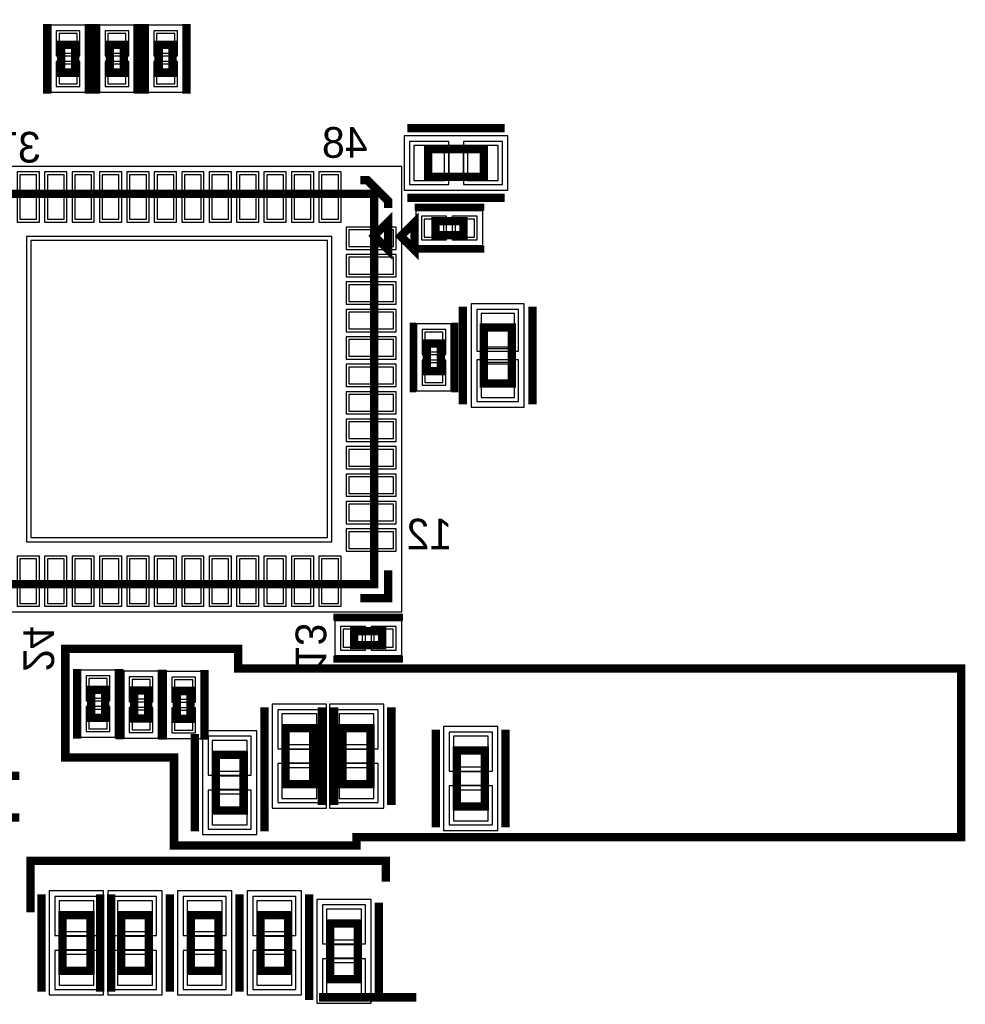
# Model space of a CAD drawing. Extents: x -10 to 137, y -32 to 198.
# Tile 39 of 64: x 66 to 83, y 99 to 117. Entities that reach past the tile are written whole.
import ezdxf

# ---------------------------------------------------------------- set-up
doc = ezdxf.new("R2010")
doc.units = 0
for name, color, linetype in [('BG_SILKSCREEN_BOTTOM', 2, 'CONTINUOUS'), ('PG_ASSEMBLY_BOTTOM', 52, 'CONTINUOUS'), ('PG_DFA_BOUND_BOTTOM', 254, 'CONTINUOUS'), ('PG_PLACE_BOUND_BOTTOM', 73, 'CONTINUOUS'), ('PG_SILKSCREEN_BOTTOM', 2, 'CONTINUOUS'), ('PIN_BOTTOM', 2, 'CONTINUOUS'), ('PIN_PASTEMASK_BOTTOM', 132, 'CONTINUOUS'), ('PIN_SOLDERMASK_BOTTOM', 212, 'CONTINUOUS'), ('VKO_BOTTOM', 173, 'CONTINUOUS')]:
    doc.layers.add(name, color=color, linetype=linetype)

msp = doc.modelspace()

# ---------------------------------------------------------------- linework, layer by layer
at = {"layer": 'BG_SILKSCREEN_BOTTOM', "const_width": 0.1524}
for points in [[(69.5198, 105.0544), (66.3702, 105.0544), (66.3702, 103.0732), (68.3514, 103.0732), (68.3514, 101.473), (71.6788, 101.473), (71.6788, 101.6254), (82.7024, 101.6254), (82.7024, 104.6988), (69.5198, 104.6988), (69.5198, 105.0544)], [(65.7352, 100.2538), (65.7352, 101.1936), (72.2122, 101.1936), (72.2122, 100.8126)]]:
    msp.add_lwpolyline(points, dxfattribs=at)
at = {"layer": 'PG_ASSEMBLY_BOTTOM', "const_width": 0.1524}
for points in [[(66.548, 116.061998), (66.548, 115.553998), (66.294, 115.553998), (66.294, 116.061998), (66.548, 116.061998)], [(67.437, 116.061998), (67.437, 115.553998), (67.183, 115.553998), (67.183, 116.061998), (67.437, 116.061998)], [(68.072, 115.553998), (68.072, 116.061998), (68.326, 116.061998), (68.326, 115.553998), (68.072, 115.553998)], [(72.98563, 114.16284), (74.00163, 114.16284), (74.00163, 113.65484), (72.98563, 113.65484), (72.98563, 114.16284)], [(72.00138, 106.23169), (64.88938, 106.23169), (64.88938, 113.34369), (72.00138, 113.34369), (72.00138, 106.23169)], [(72.00138, 112.58169), (72.25538, 112.83569), (72.25538, 112.32769), (72.00138, 112.58169)], [(73.11898, 112.84839), (73.62698, 112.84839), (73.62698, 112.59439), (73.11898, 112.59439), (73.11898, 112.84839)], [(74.50836, 110.908084), (74.50836, 109.892084), (74.00036, 109.892084), (74.00036, 110.908084), (74.50836, 110.908084)], [(72.96277, 110.112048), (72.96277, 110.620048), (73.21677, 110.620048), (73.21677, 110.112048), (72.96277, 110.112048)], [(71.638668, 105.37571), (72.146668, 105.37571), (72.146668, 105.12171), (71.638668, 105.12171), (71.638668, 105.37571)], [(66.839846, 103.800402), (66.839846, 104.308402), (67.093846, 104.308402), (67.093846, 103.800402), (66.839846, 103.800402)], [(67.624706, 103.785162), (67.624706, 104.293162), (67.878706, 104.293162), (67.878706, 103.785162), (67.624706, 103.785162)], [(68.400676, 103.778812), (68.400676, 104.286812), (68.654676, 104.286812), (68.654676, 103.778812), (68.400676, 103.778812)], [(70.383654, 102.590854), (70.383654, 103.606854), (70.891654, 103.606854), (70.891654, 102.590854), (70.383654, 102.590854)], [(71.425054, 102.590854), (71.425054, 103.606854), (71.933054, 103.606854), (71.933054, 102.590854), (71.425054, 102.590854)], [(69.113654, 102.108254), (69.113654, 103.124254), (69.621654, 103.124254), (69.621654, 102.108254), (69.113654, 102.108254)], [(73.507854, 102.184454), (73.507854, 103.200454), (74.015854, 103.200454), (74.015854, 102.184454), (73.507854, 102.184454)], [(66.319654, 99.187254), (66.319654, 100.203254), (66.827654, 100.203254), (66.827654, 99.187254), (66.319654, 99.187254)], [(67.386454, 99.187254), (67.386454, 100.203254), (67.894454, 100.203254), (67.894454, 99.187254), (67.386454, 99.187254)], [(68.656454, 99.187254), (68.656454, 100.203254), (69.164454, 100.203254), (69.164454, 99.187254), (68.656454, 99.187254)], [(69.926454, 99.187254), (69.926454, 100.203254), (70.434454, 100.203254), (70.434454, 99.187254), (69.926454, 99.187254)], [(71.704454, 100.050854), (71.704454, 99.034854), (71.196454, 99.034854), (71.196454, 100.050854), (71.704454, 100.050854)]]:
    msp.add_lwpolyline(points, dxfattribs=at)
at = {"layer": 'PG_DFA_BOUND_BOTTOM'}
for points in [[(66.7385, 116.418106), (66.1035, 116.418106), (66.1035, 115.19789), (66.7385, 115.19789)], [(67.6275, 116.418106), (66.9925, 116.418106), (66.9925, 115.19789), (67.6275, 115.19789)], [(67.8815, 115.19789), (68.5165, 115.19789), (68.5165, 116.418106), (67.8815, 116.418106)], [(72.546464, 114.40414), (72.546464, 113.41354), (74.440796, 113.41354), (74.440796, 114.40414)], [(72.5043, 105.72877), (72.5043, 113.84661), (64.38646, 113.84661), (64.38646, 105.72877)], [(72.762872, 113.03889), (72.762872, 112.40389), (73.983088, 112.40389), (73.983088, 113.03889)], [(74.73696, 111.342678), (73.77176, 111.342678), (73.77176, 109.45749), (74.73696, 109.45749)], [(72.77227, 109.75594), (73.40727, 109.75594), (73.40727, 110.976156), (72.77227, 110.976156)], [(71.28256, 105.56621), (71.28256, 104.93121), (72.502776, 104.93121), (72.502776, 105.56621)], [(66.649346, 103.444294), (67.284346, 103.444294), (67.284346, 104.66451), (66.649346, 104.66451)], [(67.434206, 103.429054), (68.069206, 103.429054), (68.069206, 104.64927), (67.434206, 104.64927)], [(68.210176, 103.422704), (68.845176, 103.422704), (68.845176, 104.64292), (68.210176, 104.64292)], [(70.142354, 102.151688), (71.132954, 102.151688), (71.132954, 104.04602), (70.142354, 104.04602)], [(71.183754, 102.151688), (72.174354, 102.151688), (72.174354, 104.04602), (71.183754, 104.04602)], [(68.872354, 101.669088), (69.862954, 101.669088), (69.862954, 103.56342), (68.872354, 103.56342)], [(73.266554, 101.745288), (74.257154, 101.745288), (74.257154, 103.63962), (73.266554, 103.63962)], [(66.078354, 98.748088), (67.068954, 98.748088), (67.068954, 100.64242), (66.078354, 100.64242)], [(67.145154, 98.748088), (68.135754, 98.748088), (68.135754, 100.64242), (67.145154, 100.64242)], [(68.415154, 98.748088), (69.405754, 98.748088), (69.405754, 100.64242), (68.415154, 100.64242)], [(69.685154, 98.748088), (70.675754, 98.748088), (70.675754, 100.64242), (69.685154, 100.64242)], [(71.945754, 100.49002), (70.955154, 100.49002), (70.955154, 98.595688), (71.945754, 98.595688)]]:
    msp.add_lwpolyline(points, close=True, dxfattribs=at)
at = {"layer": 'PG_PLACE_BOUND_BOTTOM'}
for points in [[(66.548, 116.061998), (66.548, 115.553998), (66.294, 115.553998), (66.294, 116.061998)], [(67.437, 116.061998), (67.437, 115.553998), (67.183, 115.553998), (67.183, 116.061998)], [(68.072, 115.553998), (68.072, 116.061998), (68.326, 116.061998), (68.326, 115.553998)], [(72.98563, 114.16284), (74.00163, 114.16284), (74.00163, 113.65484), (72.98563, 113.65484)], [(72.00138, 106.23169), (72.00138, 113.34369), (64.88938, 113.34369), (64.88938, 106.23169)], [(73.11898, 112.84839), (73.62698, 112.84839), (73.62698, 112.59439), (73.11898, 112.59439)], [(74.50836, 110.908084), (74.00036, 110.908084), (74.00036, 109.892084), (74.50836, 109.892084)], [(72.96277, 110.112048), (72.96277, 110.620048), (73.21677, 110.620048), (73.21677, 110.112048)], [(71.638668, 105.37571), (72.146668, 105.37571), (72.146668, 105.12171), (71.638668, 105.12171)], [(66.839846, 103.800402), (66.839846, 104.308402), (67.093846, 104.308402), (67.093846, 103.800402)], [(67.624706, 103.785162), (67.624706, 104.293162), (67.878706, 104.293162), (67.878706, 103.785162)], [(68.400676, 103.778812), (68.400676, 104.286812), (68.654676, 104.286812), (68.654676, 103.778812)], [(70.383654, 102.590854), (70.383654, 103.606854), (70.891654, 103.606854), (70.891654, 102.590854)], [(71.425054, 102.590854), (71.425054, 103.606854), (71.933054, 103.606854), (71.933054, 102.590854)], [(73.507854, 102.184454), (73.507854, 103.200454), (74.015854, 103.200454), (74.015854, 102.184454)], [(69.113654, 102.108254), (69.113654, 103.124254), (69.621654, 103.124254), (69.621654, 102.108254)], [(66.319654, 99.187254), (66.319654, 100.203254), (66.827654, 100.203254), (66.827654, 99.187254)], [(67.386454, 99.187254), (67.386454, 100.203254), (67.894454, 100.203254), (67.894454, 99.187254)], [(68.656454, 99.187254), (68.656454, 100.203254), (69.164454, 100.203254), (69.164454, 99.187254)], [(69.926454, 99.187254), (69.926454, 100.203254), (70.434454, 100.203254), (70.434454, 99.187254)], [(71.704454, 100.050854), (71.704454, 99.034854), (71.196454, 99.034854), (71.196454, 100.050854)]]:
    msp.add_lwpolyline(points, close=True, dxfattribs=at)
at = {"layer": 'PG_SILKSCREEN_BOTTOM'}
for points, const_width in [([(66.04, 116.442998), (66.04, 115.172998)], 0.1524), ([(66.802, 116.442998), (66.802, 115.172998)], 0.1524), ([(66.929, 116.442998), (66.929, 115.172998)], 0.1524), ([(67.691, 116.442998), (67.691, 115.172998)], 0.1524), ([(67.818, 115.172998), (67.818, 116.442998)], 0.1524), ([(68.58, 115.172998), (68.58, 116.442998)], 0.1524), ([(72.60463, 114.54384), (74.38263, 114.54384)], 0.1524), ([(72.25538, 113.08969), (72.25538, 113.21669), (71.87438, 113.59769), (71.74738, 113.59769)], 0.1524), ([(72.60463, 113.27384), (74.38263, 113.27384)], 0.1524), ([(72.73798, 113.10239), (74.00798, 113.10239)], 0.127), ([(72.484488, 112.573054), (72.738488, 112.827054), (72.738488, 112.319054), (72.484488, 112.573054)], 0.1524), ([(72.73798, 112.34039), (74.00798, 112.34039)], 0.127), ([(73.61936, 111.289084), (73.61936, 109.511084)], 0.1524), ([(74.88936, 111.289084), (74.88936, 109.511084)], 0.1524), ([(72.70877, 109.731048), (72.70877, 111.001048)], 0.127), ([(73.47077, 109.731048), (73.47077, 111.001048)], 0.127), ([(72.25538, 106.48569), (72.25538, 105.97769), (71.74738, 105.97769)], 0.1524), ([(71.257668, 105.62971), (72.527668, 105.62971)], 0.127), ([(71.257668, 104.86771), (72.527668, 104.86771)], 0.127), ([(66.585846, 103.419402), (66.585846, 104.689402)], 0.1524), ([(67.347846, 103.419402), (67.347846, 104.689402)], 0.1524), ([(67.370706, 103.404162), (67.370706, 104.674162)], 0.1524), ([(68.132706, 103.404162), (68.132706, 104.674162)], 0.1524), ([(68.146676, 103.397812), (68.146676, 104.667812)], 0.1524), ([(68.908676, 103.397812), (68.908676, 104.667812)], 0.1524), ([(70.002654, 102.209854), (70.002654, 103.987854)], 0.1524), ([(71.044054, 102.209854), (71.044054, 103.987854)], 0.1524), ([(71.272654, 102.209854), (71.272654, 103.987854)], 0.1524), ([(72.314054, 102.209854), (72.314054, 103.987854)], 0.1524), ([(68.732654, 101.727254), (68.732654, 103.505254)], 0.1524), ([(70.002654, 101.727254), (70.002654, 103.505254)], 0.1524), ([(73.126854, 101.803454), (73.126854, 103.581454)], 0.1524), ([(74.396854, 101.803454), (74.396854, 103.581454)], 0.1524), ([(64.262254, 102.743254), (65.532254, 102.743254)], 0.1524), ([(64.262254, 101.981254), (65.532254, 101.981254)], 0.1524), ([(65.938654, 98.806254), (65.938654, 100.584254)], 0.1524), ([(67.005454, 98.806254), (67.005454, 100.584254)], 0.1524), ([(67.208654, 98.806254), (67.208654, 100.584254)], 0.1524), ([(68.275454, 98.806254), (68.275454, 100.584254)], 0.1524), ([(68.275454, 98.806254), (68.275454, 100.584254)], 0.1524), ([(69.545454, 98.806254), (69.545454, 100.584254)], 0.1524), ([(69.545454, 98.806254), (69.545454, 100.584254)], 0.1524), ([(70.815454, 98.806254), (70.815454, 100.584254)], 0.1524), ([(70.815454, 100.431854), (70.815454, 98.653854)], 0.1524), ([(72.085454, 100.431854), (72.085454, 98.653854)], 0.1524), ([(70.993254, 98.704654), (72.771254, 98.704654)], 0.1524)]:
    msp.add_lwpolyline(points, dxfattribs=dict(at, const_width=const_width))
at = {"layer": 'PIN_BOTTOM'}
for points in [[(66.5861, 116.265706), (66.2559, 116.265706), (66.2559, 115.910106), (66.5861, 115.910106)], [(67.4751, 116.265706), (67.1449, 116.265706), (67.1449, 115.910106), (67.4751, 115.910106)], [(68.0339, 115.910106), (68.3641, 115.910106), (68.3641, 116.265706), (68.0339, 116.265706)], [(66.5861, 115.70589), (66.2559, 115.70589), (66.2559, 115.35029), (66.5861, 115.35029)], [(67.4751, 115.70589), (67.1449, 115.70589), (67.1449, 115.35029), (67.4751, 115.35029)], [(68.0339, 115.35029), (68.3641, 115.35029), (68.3641, 115.70589), (68.0339, 115.70589)], [(72.724264, 114.22634), (72.724264, 113.59134), (73.283064, 113.59134), (73.283064, 114.22634)], [(73.704196, 114.22634), (73.704196, 113.59134), (74.262996, 113.59134), (74.262996, 114.22634)], [(65.542922, 112.88141), (65.847722, 112.88141), (65.847722, 113.69421), (65.542922, 113.69421)], [(66.043048, 112.88141), (66.347848, 112.88141), (66.347848, 113.69421), (66.043048, 113.69421)], [(66.54292, 112.88141), (66.84772, 112.88141), (66.84772, 113.69421), (66.54292, 113.69421)], [(67.043046, 112.88141), (67.347846, 112.88141), (67.347846, 113.69421), (67.043046, 113.69421)], [(67.542918, 112.88141), (67.847718, 112.88141), (67.847718, 113.69421), (67.542918, 113.69421)], [(68.043044, 112.88141), (68.347844, 112.88141), (68.347844, 113.69421), (68.043044, 113.69421)], [(68.542916, 112.88141), (68.847716, 112.88141), (68.847716, 113.69421), (68.542916, 113.69421)], [(69.043042, 112.88141), (69.347842, 112.88141), (69.347842, 113.69421), (69.043042, 113.69421)], [(69.542914, 112.88141), (69.847714, 112.88141), (69.847714, 113.69421), (69.542914, 113.69421)], [(70.04304, 112.88141), (70.34784, 112.88141), (70.34784, 113.69421), (70.04304, 113.69421)], [(70.542912, 112.88141), (70.847712, 112.88141), (70.847712, 113.69421), (70.542912, 113.69421)], [(71.043038, 112.88141), (71.347838, 112.88141), (71.347838, 113.69421), (71.043038, 113.69421)], [(72.915272, 112.88649), (72.915272, 112.55629), (73.270872, 112.55629), (73.270872, 112.88649)], [(73.475088, 112.88649), (73.475088, 112.55629), (73.830688, 112.55629), (73.830688, 112.88649)], [(72.3519, 112.385348), (72.3519, 112.690148), (71.5391, 112.690148), (71.5391, 112.385348)], [(71.15048, 107.08259), (71.15048, 112.49279), (65.74028, 112.49279), (65.74028, 107.08259)], [(72.3519, 111.885222), (72.3519, 112.190022), (71.5391, 112.190022), (71.5391, 111.885222)], [(72.3519, 111.38535), (72.3519, 111.69015), (71.5391, 111.69015), (71.5391, 111.38535)], [(72.3519, 110.885224), (72.3519, 111.190024), (71.5391, 111.190024), (71.5391, 110.885224)], [(74.55916, 111.164878), (73.94956, 111.164878), (73.94956, 110.555278), (74.55916, 110.555278)], [(72.92467, 110.468156), (73.25487, 110.468156), (73.25487, 110.823756), (72.92467, 110.823756)], [(72.3519, 110.385352), (72.3519, 110.690152), (71.5391, 110.690152), (71.5391, 110.385352)], [(72.3519, 109.885226), (72.3519, 110.190026), (71.5391, 110.190026), (71.5391, 109.885226)], [(72.92467, 109.90834), (73.25487, 109.90834), (73.25487, 110.26394), (72.92467, 110.26394)], [(74.55916, 110.24489), (73.94956, 110.24489), (73.94956, 109.63529), (74.55916, 109.63529)], [(72.3519, 109.385354), (72.3519, 109.690154), (71.5391, 109.690154), (71.5391, 109.385354)], [(72.3519, 108.885228), (72.3519, 109.190028), (71.5391, 109.190028), (71.5391, 108.885228)], [(72.3519, 108.385356), (72.3519, 108.690156), (71.5391, 108.690156), (71.5391, 108.385356)], [(72.3519, 107.88523), (72.3519, 108.19003), (71.5391, 108.19003), (71.5391, 107.88523)], [(72.3519, 107.385358), (72.3519, 107.690158), (71.5391, 107.690158), (71.5391, 107.385358)], [(72.3519, 106.885232), (72.3519, 107.190032), (71.5391, 107.190032), (71.5391, 106.885232)], [(65.542922, 105.88117), (65.847722, 105.88117), (65.847722, 106.69397), (65.542922, 106.69397)], [(66.043048, 105.88117), (66.347848, 105.88117), (66.347848, 106.69397), (66.043048, 106.69397)], [(66.54292, 105.88117), (66.84772, 105.88117), (66.84772, 106.69397), (66.54292, 106.69397)], [(67.043046, 105.88117), (67.347846, 105.88117), (67.347846, 106.69397), (67.043046, 106.69397)], [(67.542918, 105.88117), (67.847718, 105.88117), (67.847718, 106.69397), (67.542918, 106.69397)], [(68.043044, 105.88117), (68.347844, 105.88117), (68.347844, 106.69397), (68.043044, 106.69397)], [(68.542916, 105.88117), (68.847716, 105.88117), (68.847716, 106.69397), (68.542916, 106.69397)], [(69.043042, 105.88117), (69.347842, 105.88117), (69.347842, 106.69397), (69.043042, 106.69397)], [(69.542914, 105.88117), (69.847714, 105.88117), (69.847714, 106.69397), (69.542914, 106.69397)], [(70.04304, 105.88117), (70.34784, 105.88117), (70.34784, 106.69397), (70.04304, 106.69397)], [(70.542912, 105.88117), (70.847712, 105.88117), (70.847712, 106.69397), (70.542912, 106.69397)], [(71.043038, 105.88117), (71.347838, 105.88117), (71.347838, 106.69397), (71.043038, 106.69397)], [(71.43496, 105.41381), (71.43496, 105.08361), (71.79056, 105.08361), (71.79056, 105.41381)], [(71.994776, 105.41381), (71.994776, 105.08361), (72.350376, 105.08361), (72.350376, 105.41381)], [(66.801746, 104.15651), (67.131946, 104.15651), (67.131946, 104.51211), (66.801746, 104.51211)], [(67.586606, 104.14127), (67.916806, 104.14127), (67.916806, 104.49687), (67.586606, 104.49687)], [(68.362576, 104.13492), (68.692776, 104.13492), (68.692776, 104.49052), (68.362576, 104.49052)], [(66.801746, 103.596694), (67.131946, 103.596694), (67.131946, 103.952294), (66.801746, 103.952294)], [(67.586606, 103.581454), (67.916806, 103.581454), (67.916806, 103.937054), (67.586606, 103.937054)], [(68.362576, 103.575104), (68.692776, 103.575104), (68.692776, 103.930704), (68.362576, 103.930704)], [(70.320154, 103.30942), (70.955154, 103.30942), (70.955154, 103.86822), (70.320154, 103.86822)], [(71.361554, 103.30942), (71.996554, 103.30942), (71.996554, 103.86822), (71.361554, 103.86822)], [(69.050154, 102.82682), (69.685154, 102.82682), (69.685154, 103.38562), (69.050154, 103.38562)], [(73.444354, 102.90302), (74.079354, 102.90302), (74.079354, 103.46182), (73.444354, 103.46182)], [(70.320154, 102.329488), (70.955154, 102.329488), (70.955154, 102.888288), (70.320154, 102.888288)], [(71.361554, 102.329488), (71.996554, 102.329488), (71.996554, 102.888288), (71.361554, 102.888288)], [(73.444354, 101.923088), (74.079354, 101.923088), (74.079354, 102.481888), (73.444354, 102.481888)], [(69.050154, 101.846888), (69.685154, 101.846888), (69.685154, 102.405688), (69.050154, 102.405688)], [(66.256154, 99.90582), (66.891154, 99.90582), (66.891154, 100.46462), (66.256154, 100.46462)], [(67.322954, 99.90582), (67.957954, 99.90582), (67.957954, 100.46462), (67.322954, 100.46462)], [(68.592954, 99.90582), (69.227954, 99.90582), (69.227954, 100.46462), (68.592954, 100.46462)], [(69.862954, 99.90582), (70.497954, 99.90582), (70.497954, 100.46462), (69.862954, 100.46462)], [(71.767954, 100.31222), (71.132954, 100.31222), (71.132954, 99.75342), (71.767954, 99.75342)], [(66.256154, 98.925888), (66.891154, 98.925888), (66.891154, 99.484688), (66.256154, 99.484688)], [(67.322954, 98.925888), (67.957954, 98.925888), (67.957954, 99.484688), (67.322954, 99.484688)], [(68.592954, 98.925888), (69.227954, 98.925888), (69.227954, 99.484688), (68.592954, 99.484688)], [(69.862954, 98.925888), (70.497954, 98.925888), (70.497954, 99.484688), (69.862954, 99.484688)], [(71.767954, 99.332288), (71.132954, 99.332288), (71.132954, 98.773488), (71.767954, 98.773488)]]:
    msp.add_lwpolyline(points, close=True, dxfattribs=at)
at = {"layer": 'PIN_PASTEMASK_BOTTOM'}
for points in [[(66.5861, 116.265706), (66.2559, 116.265706), (66.2559, 115.910106), (66.5861, 115.910106)], [(67.4751, 116.265706), (67.1449, 116.265706), (67.1449, 115.910106), (67.4751, 115.910106)], [(68.0339, 115.910106), (68.3641, 115.910106), (68.3641, 116.265706), (68.0339, 116.265706)], [(66.5861, 115.70589), (66.2559, 115.70589), (66.2559, 115.35029), (66.5861, 115.35029)], [(67.4751, 115.70589), (67.1449, 115.70589), (67.1449, 115.35029), (67.4751, 115.35029)], [(68.0339, 115.35029), (68.3641, 115.35029), (68.3641, 115.70589), (68.0339, 115.70589)], [(72.724264, 114.22634), (72.724264, 113.59134), (73.283064, 113.59134), (73.283064, 114.22634)], [(73.704196, 114.22634), (73.704196, 113.59134), (74.262996, 113.59134), (74.262996, 114.22634)], [(65.542922, 112.88141), (65.847722, 112.88141), (65.847722, 113.69421), (65.542922, 113.69421)], [(66.043048, 112.88141), (66.347848, 112.88141), (66.347848, 113.69421), (66.043048, 113.69421)], [(66.54292, 112.88141), (66.84772, 112.88141), (66.84772, 113.69421), (66.54292, 113.69421)], [(67.043046, 112.88141), (67.347846, 112.88141), (67.347846, 113.69421), (67.043046, 113.69421)], [(67.542918, 112.88141), (67.847718, 112.88141), (67.847718, 113.69421), (67.542918, 113.69421)], [(68.043044, 112.88141), (68.347844, 112.88141), (68.347844, 113.69421), (68.043044, 113.69421)], [(68.542916, 112.88141), (68.847716, 112.88141), (68.847716, 113.69421), (68.542916, 113.69421)], [(69.043042, 112.88141), (69.347842, 112.88141), (69.347842, 113.69421), (69.043042, 113.69421)], [(69.542914, 112.88141), (69.847714, 112.88141), (69.847714, 113.69421), (69.542914, 113.69421)], [(70.04304, 112.88141), (70.34784, 112.88141), (70.34784, 113.69421), (70.04304, 113.69421)], [(70.542912, 112.88141), (70.847712, 112.88141), (70.847712, 113.69421), (70.542912, 113.69421)], [(71.043038, 112.88141), (71.347838, 112.88141), (71.347838, 113.69421), (71.043038, 113.69421)], [(72.915272, 112.88649), (72.915272, 112.55629), (73.270872, 112.55629), (73.270872, 112.88649)], [(73.475088, 112.88649), (73.475088, 112.55629), (73.830688, 112.55629), (73.830688, 112.88649)], [(72.3519, 112.385348), (72.3519, 112.690148), (71.5391, 112.690148), (71.5391, 112.385348)], [(71.15048, 107.08259), (71.15048, 112.49279), (65.74028, 112.49279), (65.74028, 107.08259)], [(72.3519, 111.885222), (72.3519, 112.190022), (71.5391, 112.190022), (71.5391, 111.885222)], [(72.3519, 111.38535), (72.3519, 111.69015), (71.5391, 111.69015), (71.5391, 111.38535)], [(72.3519, 110.885224), (72.3519, 111.190024), (71.5391, 111.190024), (71.5391, 110.885224)], [(74.55916, 111.164878), (73.94956, 111.164878), (73.94956, 110.555278), (74.55916, 110.555278)], [(72.92467, 110.468156), (73.25487, 110.468156), (73.25487, 110.823756), (72.92467, 110.823756)], [(72.3519, 110.385352), (72.3519, 110.690152), (71.5391, 110.690152), (71.5391, 110.385352)], [(72.3519, 109.885226), (72.3519, 110.190026), (71.5391, 110.190026), (71.5391, 109.885226)], [(72.92467, 109.90834), (73.25487, 109.90834), (73.25487, 110.26394), (72.92467, 110.26394)], [(74.55916, 110.24489), (73.94956, 110.24489), (73.94956, 109.63529), (74.55916, 109.63529)], [(72.3519, 109.385354), (72.3519, 109.690154), (71.5391, 109.690154), (71.5391, 109.385354)], [(72.3519, 108.885228), (72.3519, 109.190028), (71.5391, 109.190028), (71.5391, 108.885228)], [(72.3519, 108.385356), (72.3519, 108.690156), (71.5391, 108.690156), (71.5391, 108.385356)], [(72.3519, 107.88523), (72.3519, 108.19003), (71.5391, 108.19003), (71.5391, 107.88523)], [(72.3519, 107.385358), (72.3519, 107.690158), (71.5391, 107.690158), (71.5391, 107.385358)], [(72.3519, 106.885232), (72.3519, 107.190032), (71.5391, 107.190032), (71.5391, 106.885232)], [(65.542922, 105.88117), (65.847722, 105.88117), (65.847722, 106.69397), (65.542922, 106.69397)], [(66.043048, 105.88117), (66.347848, 105.88117), (66.347848, 106.69397), (66.043048, 106.69397)], [(66.54292, 105.88117), (66.84772, 105.88117), (66.84772, 106.69397), (66.54292, 106.69397)], [(67.043046, 105.88117), (67.347846, 105.88117), (67.347846, 106.69397), (67.043046, 106.69397)], [(67.542918, 105.88117), (67.847718, 105.88117), (67.847718, 106.69397), (67.542918, 106.69397)], [(68.043044, 105.88117), (68.347844, 105.88117), (68.347844, 106.69397), (68.043044, 106.69397)], [(68.542916, 105.88117), (68.847716, 105.88117), (68.847716, 106.69397), (68.542916, 106.69397)], [(69.043042, 105.88117), (69.347842, 105.88117), (69.347842, 106.69397), (69.043042, 106.69397)], [(69.542914, 105.88117), (69.847714, 105.88117), (69.847714, 106.69397), (69.542914, 106.69397)], [(70.04304, 105.88117), (70.34784, 105.88117), (70.34784, 106.69397), (70.04304, 106.69397)], [(70.542912, 105.88117), (70.847712, 105.88117), (70.847712, 106.69397), (70.542912, 106.69397)], [(71.043038, 105.88117), (71.347838, 105.88117), (71.347838, 106.69397), (71.043038, 106.69397)], [(71.43496, 105.41381), (71.43496, 105.08361), (71.79056, 105.08361), (71.79056, 105.41381)], [(71.994776, 105.41381), (71.994776, 105.08361), (72.350376, 105.08361), (72.350376, 105.41381)], [(66.801746, 104.15651), (67.131946, 104.15651), (67.131946, 104.51211), (66.801746, 104.51211)], [(67.586606, 104.14127), (67.916806, 104.14127), (67.916806, 104.49687), (67.586606, 104.49687)], [(68.362576, 104.13492), (68.692776, 104.13492), (68.692776, 104.49052), (68.362576, 104.49052)], [(66.801746, 103.596694), (67.131946, 103.596694), (67.131946, 103.952294), (66.801746, 103.952294)], [(67.586606, 103.581454), (67.916806, 103.581454), (67.916806, 103.937054), (67.586606, 103.937054)], [(68.362576, 103.575104), (68.692776, 103.575104), (68.692776, 103.930704), (68.362576, 103.930704)], [(70.320154, 103.30942), (70.955154, 103.30942), (70.955154, 103.86822), (70.320154, 103.86822)], [(71.361554, 103.30942), (71.996554, 103.30942), (71.996554, 103.86822), (71.361554, 103.86822)], [(69.050154, 102.82682), (69.685154, 102.82682), (69.685154, 103.38562), (69.050154, 103.38562)], [(73.444354, 102.90302), (74.079354, 102.90302), (74.079354, 103.46182), (73.444354, 103.46182)], [(70.320154, 102.329488), (70.955154, 102.329488), (70.955154, 102.888288), (70.320154, 102.888288)], [(71.361554, 102.329488), (71.996554, 102.329488), (71.996554, 102.888288), (71.361554, 102.888288)], [(73.444354, 101.923088), (74.079354, 101.923088), (74.079354, 102.481888), (73.444354, 102.481888)], [(69.050154, 101.846888), (69.685154, 101.846888), (69.685154, 102.405688), (69.050154, 102.405688)], [(66.256154, 99.90582), (66.891154, 99.90582), (66.891154, 100.46462), (66.256154, 100.46462)], [(67.322954, 99.90582), (67.957954, 99.90582), (67.957954, 100.46462), (67.322954, 100.46462)], [(68.592954, 99.90582), (69.227954, 99.90582), (69.227954, 100.46462), (68.592954, 100.46462)], [(69.862954, 99.90582), (70.497954, 99.90582), (70.497954, 100.46462), (69.862954, 100.46462)], [(71.767954, 100.31222), (71.132954, 100.31222), (71.132954, 99.75342), (71.767954, 99.75342)], [(66.256154, 98.925888), (66.891154, 98.925888), (66.891154, 99.484688), (66.256154, 99.484688)], [(67.322954, 98.925888), (67.957954, 98.925888), (67.957954, 99.484688), (67.322954, 99.484688)], [(68.592954, 98.925888), (69.227954, 98.925888), (69.227954, 99.484688), (68.592954, 99.484688)], [(69.862954, 98.925888), (70.497954, 98.925888), (70.497954, 99.484688), (69.862954, 99.484688)], [(71.767954, 99.332288), (71.132954, 99.332288), (71.132954, 98.773488), (71.767954, 98.773488)]]:
    msp.add_lwpolyline(points, close=True, dxfattribs=at)
at = {"layer": 'PIN_SOLDERMASK_BOTTOM'}
for points in [[(66.6369, 116.316506), (66.2051, 116.316506), (66.2051, 115.859306), (66.6369, 115.859306)], [(67.5259, 116.316506), (67.0941, 116.316506), (67.0941, 115.859306), (67.5259, 115.859306)], [(67.9831, 115.859306), (68.4149, 115.859306), (68.4149, 116.316506), (67.9831, 116.316506)], [(66.6369, 115.75669), (66.2051, 115.75669), (66.2051, 115.29949), (66.6369, 115.29949)], [(67.5259, 115.75669), (67.0941, 115.75669), (67.0941, 115.29949), (67.5259, 115.29949)], [(67.9831, 115.29949), (68.4149, 115.29949), (68.4149, 115.75669), (67.9831, 115.75669)], [(72.648064, 114.30254), (72.648064, 113.51514), (73.359264, 113.51514), (73.359264, 114.30254)], [(73.627996, 114.30254), (73.627996, 113.51514), (74.339196, 113.51514), (74.339196, 114.30254)], [(65.492122, 112.83061), (65.898522, 112.83061), (65.898522, 113.74501), (65.492122, 113.74501)], [(65.992248, 112.83061), (66.398648, 112.83061), (66.398648, 113.74501), (65.992248, 113.74501)], [(66.49212, 112.83061), (66.89852, 112.83061), (66.89852, 113.74501), (66.49212, 113.74501)], [(66.992246, 112.83061), (67.398646, 112.83061), (67.398646, 113.74501), (66.992246, 113.74501)], [(67.492118, 112.83061), (67.898518, 112.83061), (67.898518, 113.74501), (67.492118, 113.74501)], [(67.992244, 112.83061), (68.398644, 112.83061), (68.398644, 113.74501), (67.992244, 113.74501)], [(68.492116, 112.83061), (68.898516, 112.83061), (68.898516, 113.74501), (68.492116, 113.74501)], [(68.992242, 112.83061), (69.398642, 112.83061), (69.398642, 113.74501), (68.992242, 113.74501)], [(69.492114, 112.83061), (69.898514, 112.83061), (69.898514, 113.74501), (69.492114, 113.74501)], [(69.99224, 112.83061), (70.39864, 112.83061), (70.39864, 113.74501), (69.99224, 113.74501)], [(70.492112, 112.83061), (70.898512, 112.83061), (70.898512, 113.74501), (70.492112, 113.74501)], [(70.992238, 112.83061), (71.398638, 112.83061), (71.398638, 113.74501), (70.992238, 113.74501)], [(72.864472, 112.93729), (72.864472, 112.50549), (73.321672, 112.50549), (73.321672, 112.93729)], [(73.424288, 112.93729), (73.424288, 112.50549), (73.881488, 112.50549), (73.881488, 112.93729)], [(72.4027, 112.334548), (72.4027, 112.740948), (71.4883, 112.740948), (71.4883, 112.334548)], [(71.22668, 107.00639), (71.22668, 112.56899), (65.66408, 112.56899), (65.66408, 107.00639)], [(72.4027, 111.834422), (72.4027, 112.240822), (71.4883, 112.240822), (71.4883, 111.834422)], [(72.4027, 111.33455), (72.4027, 111.74095), (71.4883, 111.74095), (71.4883, 111.33455)], [(72.4027, 110.834424), (72.4027, 111.240824), (71.4883, 111.240824), (71.4883, 110.834424)], [(74.63536, 111.241078), (73.87336, 111.241078), (73.87336, 110.479078), (74.63536, 110.479078)], [(72.4027, 110.334552), (72.4027, 110.740952), (71.4883, 110.740952), (71.4883, 110.334552)], [(72.87387, 110.417356), (73.30567, 110.417356), (73.30567, 110.874556), (72.87387, 110.874556)], [(72.4027, 109.834426), (72.4027, 110.240826), (71.4883, 110.240826), (71.4883, 109.834426)], [(72.87387, 109.85754), (73.30567, 109.85754), (73.30567, 110.31474), (72.87387, 110.31474)], [(74.63536, 110.32109), (73.87336, 110.32109), (73.87336, 109.55909), (74.63536, 109.55909)], [(72.4027, 109.334554), (72.4027, 109.740954), (71.4883, 109.740954), (71.4883, 109.334554)], [(72.4027, 108.834428), (72.4027, 109.240828), (71.4883, 109.240828), (71.4883, 108.834428)], [(72.4027, 108.334556), (72.4027, 108.740956), (71.4883, 108.740956), (71.4883, 108.334556)], [(72.4027, 107.83443), (72.4027, 108.24083), (71.4883, 108.24083), (71.4883, 107.83443)], [(72.4027, 107.334558), (72.4027, 107.740958), (71.4883, 107.740958), (71.4883, 107.334558)], [(72.4027, 106.834432), (72.4027, 107.240832), (71.4883, 107.240832), (71.4883, 106.834432)], [(65.492122, 105.83037), (65.898522, 105.83037), (65.898522, 106.74477), (65.492122, 106.74477)], [(65.992248, 105.83037), (66.398648, 105.83037), (66.398648, 106.74477), (65.992248, 106.74477)], [(66.49212, 105.83037), (66.89852, 105.83037), (66.89852, 106.74477), (66.49212, 106.74477)], [(66.992246, 105.83037), (67.398646, 105.83037), (67.398646, 106.74477), (66.992246, 106.74477)], [(67.492118, 105.83037), (67.898518, 105.83037), (67.898518, 106.74477), (67.492118, 106.74477)], [(67.992244, 105.83037), (68.398644, 105.83037), (68.398644, 106.74477), (67.992244, 106.74477)], [(68.492116, 105.83037), (68.898516, 105.83037), (68.898516, 106.74477), (68.492116, 106.74477)], [(68.992242, 105.83037), (69.398642, 105.83037), (69.398642, 106.74477), (68.992242, 106.74477)], [(69.492114, 105.83037), (69.898514, 105.83037), (69.898514, 106.74477), (69.492114, 106.74477)], [(69.99224, 105.83037), (70.39864, 105.83037), (70.39864, 106.74477), (69.99224, 106.74477)], [(70.492112, 105.83037), (70.898512, 105.83037), (70.898512, 106.74477), (70.492112, 106.74477)], [(70.992238, 105.83037), (71.398638, 105.83037), (71.398638, 106.74477), (70.992238, 106.74477)], [(71.38416, 105.46461), (71.38416, 105.03281), (71.84136, 105.03281), (71.84136, 105.46461)], [(71.943976, 105.46461), (71.943976, 105.03281), (72.401176, 105.03281), (72.401176, 105.46461)], [(66.750946, 104.10571), (67.182746, 104.10571), (67.182746, 104.56291), (66.750946, 104.56291)], [(67.535806, 104.09047), (67.967606, 104.09047), (67.967606, 104.54767), (67.535806, 104.54767)], [(68.311776, 104.08412), (68.743576, 104.08412), (68.743576, 104.54132), (68.311776, 104.54132)], [(66.750946, 103.545894), (67.182746, 103.545894), (67.182746, 104.003094), (66.750946, 104.003094)], [(67.535806, 103.530654), (67.967606, 103.530654), (67.967606, 103.987854), (67.535806, 103.987854)], [(68.311776, 103.524304), (68.743576, 103.524304), (68.743576, 103.981504), (68.311776, 103.981504)], [(70.243954, 103.23322), (71.031354, 103.23322), (71.031354, 103.94442), (70.243954, 103.94442)], [(71.285354, 103.23322), (72.072754, 103.23322), (72.072754, 103.94442), (71.285354, 103.94442)], [(73.368154, 102.82682), (74.155554, 102.82682), (74.155554, 103.53802), (73.368154, 103.53802)], [(68.973954, 102.75062), (69.761354, 102.75062), (69.761354, 103.46182), (68.973954, 103.46182)], [(70.243954, 102.253288), (71.031354, 102.253288), (71.031354, 102.964488), (70.243954, 102.964488)], [(71.285354, 102.253288), (72.072754, 102.253288), (72.072754, 102.964488), (71.285354, 102.964488)], [(68.973954, 101.770688), (69.761354, 101.770688), (69.761354, 102.481888), (68.973954, 102.481888)], [(73.368154, 101.846888), (74.155554, 101.846888), (74.155554, 102.558088), (73.368154, 102.558088)], [(66.179954, 99.82962), (66.967354, 99.82962), (66.967354, 100.54082), (66.179954, 100.54082)], [(67.246754, 99.82962), (68.034154, 99.82962), (68.034154, 100.54082), (67.246754, 100.54082)], [(68.516754, 99.82962), (69.304154, 99.82962), (69.304154, 100.54082), (68.516754, 100.54082)], [(69.786754, 99.82962), (70.574154, 99.82962), (70.574154, 100.54082), (69.786754, 100.54082)], [(71.844154, 100.38842), (71.056754, 100.38842), (71.056754, 99.67722), (71.844154, 99.67722)], [(66.179954, 98.849688), (66.967354, 98.849688), (66.967354, 99.560888), (66.179954, 99.560888)], [(67.246754, 98.849688), (68.034154, 98.849688), (68.034154, 99.560888), (67.246754, 99.560888)], [(68.516754, 98.849688), (69.304154, 98.849688), (69.304154, 99.560888), (68.516754, 99.560888)], [(69.786754, 98.849688), (70.574154, 98.849688), (70.574154, 99.560888), (69.786754, 99.560888)], [(71.844154, 99.408488), (71.056754, 99.408488), (71.056754, 98.697288), (71.844154, 98.697288)]]:
    msp.add_lwpolyline(points, close=True, dxfattribs=at)
at = {"layer": 'VKO_BOTTOM'}
for points in [[(73.36663, 113.65484), (73.36663, 114.16284), (73.62063, 114.16284), (73.62063, 113.65484)], [(74.00036, 110.527084), (74.50836, 110.527084), (74.50836, 110.273084), (74.00036, 110.273084)], [(70.891654, 102.971854), (70.383654, 102.971854), (70.383654, 103.225854), (70.891654, 103.225854)], [(71.933054, 102.971854), (71.425054, 102.971854), (71.425054, 103.225854), (71.933054, 103.225854)], [(74.015854, 102.565454), (73.507854, 102.565454), (73.507854, 102.819454), (74.015854, 102.819454)], [(69.621654, 102.489254), (69.113654, 102.489254), (69.113654, 102.743254), (69.621654, 102.743254)], [(66.827654, 99.568254), (66.319654, 99.568254), (66.319654, 99.822254), (66.827654, 99.822254)], [(67.894454, 99.568254), (67.386454, 99.568254), (67.386454, 99.822254), (67.894454, 99.822254)], [(69.164454, 99.568254), (68.656454, 99.568254), (68.656454, 99.822254), (69.164454, 99.822254)], [(70.434454, 99.568254), (69.926454, 99.568254), (69.926454, 99.822254), (70.434454, 99.822254)], [(71.196454, 99.669854), (71.704454, 99.669854), (71.704454, 99.415854), (71.196454, 99.415854)]]:
    msp.add_lwpolyline(points, close=True, dxfattribs=at)

# ---------------------------------------------------------------- texts
at = {"layer": 'PG_SILKSCREEN_BOTTOM', "text_generation_flag": 2}
for s, p in [('37', (65.922652, 113.916206)), ('48', (71.879968, 114.00282)), ('12', (73.42378, 106.86669))]:
    msp.add_text(s, height=0.5588, dxfattribs=at).set_placement(p)
for s, p in [('13', (70.567804, 104.693212)), ('24', (65.605914, 104.637586))]:
    msp.add_text(s, height=0.5588, rotation=270, dxfattribs=at).set_placement(p)

doc.saveas('drawing.dxf')
